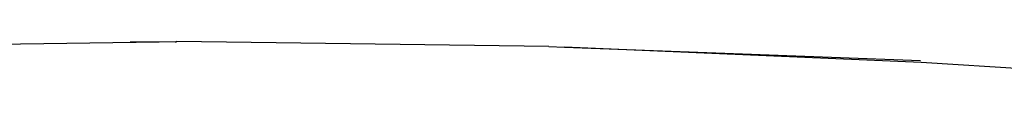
# Model space of a CAD drawing. Extents: x -123 to 134, y -72 to 67.
# Tile 3 of 10: x 2.86 to 28.84, y 40.54 to 41.73. Entities that reach past the tile are written whole.
import ezdxf

# ---------------------------------------------------------------- set-up
doc = ezdxf.new("R2010")
doc.units = 0
doc.header["$MEASUREMENT"] = 0
doc.layers.get('0').update_dxf_attribs({"linetype": 'CONTINUOUS'})

msp = doc.modelspace()

# ---------------------------------------------------------------- linework, layer by layer
for p, q in [((-3.853, 41.564), (6.545, 41.725)), ((5.781, 41.722), (6.983, 41.73)), ((5.781, 41.722), (6.545, 41.725)), ((6.545, 41.725), (6.983, 41.73)), ((6.982, 41.704), (6.983, 41.73)), ((6.983, 41.73), (7.01, 41.73)), ((16.823, 41.594), (7.01, 41.73)), ((16.823, 41.594), (17.237, 41.579)), ((26.645, 41.179), (17.237, 41.579)), ((17.237, 41.579), (26.631, 41.229)), ((36.45, 40.542), (26.645, 41.179))]:
    msp.add_line(p, q)

doc.saveas('drawing.dxf')
